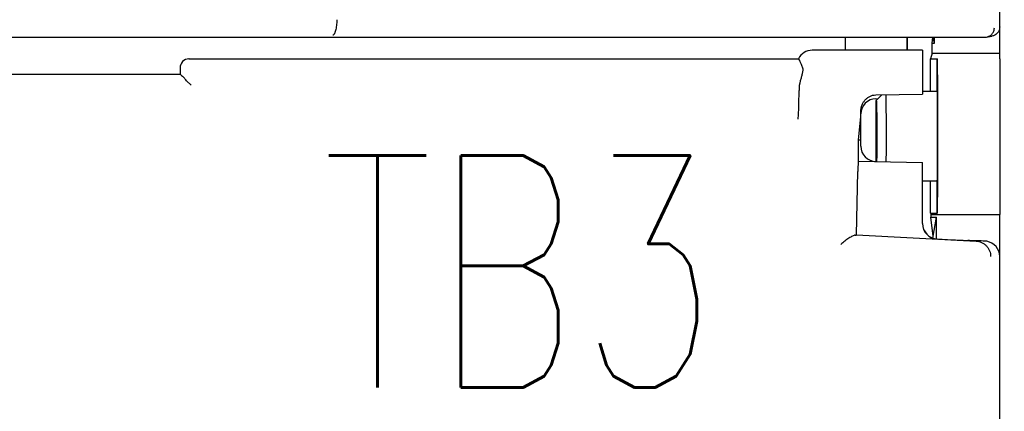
# Model space of a CAD drawing. Header units: millimetres. Extents: x 62 to 829, y -230 to 658.
# Tile 20 of 35: x 388 to 420, y 220 to 233. Entities that reach past the tile are written whole.
import ezdxf
from ezdxf import colors
from ezdxf.entities.mleader import LeaderData, LeaderLine
from ezdxf.math import Vec2, Vec3

# ---------------------------------------------------------------- set-up
doc = ezdxf.new("R2010")
doc.units = ezdxf.units.MM
doc.layers.get('0').update_dxf_attribs({"linetype": 'CONTINUOUS'})
for name, color, linetype in [('10', 3, 'CONTINUOUS'), ('11', 2, 'CONTINUOUS'), ('19', 2, 'CONTINUOUS')]:
    doc.layers.add(name, color=color, linetype=linetype)
doc.styles.add('STANDARD1', font='romans.shx', dxfattribs={"width": 0.7, "bigfont": 'extfont.shx'})

# ---------------------------------------------------------------- blocks, each defined once
blk = doc.blocks.new('_OPEN30')
at = {"color": 0, "linetype": 'ByBlock'}
for p, q in [((-1, 0.2679), (0, 0)), ((0, 0), (-1, -0.2679)), ((0, 0), (-1, 0))]:
    blk.add_line(p, q, dxfattribs=at)

msp = doc.modelspace()

# ---------------------------------------------------------------- linework, layer by layer
at = {"layer": '10'}
for p, q in [((414.55, 232.572), (414.55, 232.148)), ((416.55, 232.148), (416.55, 232.572)), ((416.559, 232.148), (416.559, 232.572)), ((417.367, 232.375), (417.389, 232.572)), ((417.436, 232.375), (417.4, 232.572)), ((417.436, 232.375), (417.436, 232.572)), ((417.367, 232.375), (417.436, 232.375)), ((417.367, 232.056), (417.367, 232.375)), ((417.05, 232.148), (413.478, 232.148)), ((417.05, 232.148), (417.05, 230.732)), ((417.367, 232.056), (417.312, 231.872)), ((417.367, 232.056), (419.25, 232.056)), ((419.25, 232.056), (419.25, 232.047)), ((419.55, 232.047), (419.25, 232.047)), ((393, 231.572), (393, 231.372)), ((393.3, 231.872), (393.285, 231.872)), ((393.285, 231.872), (393.3, 231.872)), ((393.3, 231.872), (393.3, 231.872)), ((393.3, 231.872), (393.3, 231.872)), ((393.3, 231.872), (413.03, 231.872)), ((413.031, 231.872), (413.03, 231.872)), ((417.312, 231.872), (417.528, 231.872)), ((417.312, 230.822), (417.312, 231.872)), ((417.528, 230.822), (417.528, 231.872)), ((417.528, 231.872), (417.528, 231.872)), ((419.55, 231.872), (419.55, 226.828)), ((378.1, 231.372), (393, 231.372)), ((393.054, 231.318), (393, 231.372)), ((413.115, 231.246), (413.091, 231.161)), ((393.358, 231.014), (393.211, 231.161)), ((413.05, 230.773), (413.05, 230.847)), ((415.541, 230.704), (417.05, 230.732)), ((415.735, 230.707), (415.55, 230.522)), ((417.05, 230.822), (417.528, 230.822)), ((415.541, 230.581), (415.609, 230.582)), ((415.55, 228.544), (415.55, 230.522)), ((414.978, 229.252), (415.05, 229.994)), ((415.05, 229.044), (415.05, 230.09)), ((414.978, 229.252), (415.05, 229.252)), ((414.978, 228.554), (414.978, 229.252)), ((415.089, 228.852), (415.1, 228.852)), ((415.1, 228.852), (415.1, 228.828)), ((414.978, 228.554), (417.05, 228.517)), ((417.05, 226.535), (417.05, 228.517)), ((414.914, 226.172), (414.953, 228.226)), ((417.05, 227.922), (417.528, 227.922)), ((417.312, 226.872), (417.312, 227.922)), ((417.528, 226.872), (417.528, 227.922)), ((417.312, 226.872), (417.528, 226.872)), ((417.312, 226.872), (417.325, 226.828)), ((417.325, 226.828), (419.55, 226.828)), ((417.325, 226.828), (417.325, 226.75)), ((417.528, 226.872), (417.528, 226.872)), ((419.55, 157.172), (419.55, 226.828)), ((417.325, 226.75), (417.506, 226.75)), ((417.393, 226.134), (417.325, 226.75)), ((417.381, 226.069), (417.506, 226.75)), ((417.506, 226.041), (417.506, 226.75)), ((414.913, 226.171), (414.914, 226.172)), ((414.914, 226.172), (418.783, 225.969)), ((417.524, 226.04), (418.019, 226.014)), ((418.542, 225.995), (418.52, 225.989)), ((418.866, 225.98), (418.575, 225.993))]:
    msp.add_line(p, q, dxfattribs=at)
for centre, radius, start, end in [((413.477, 231.648), 0.5, 89.9971, 153.4248), ((393.3, 231.572), 0.3, 92.7986, 179.986), ((415.562, 229.617), 1.087, 91.0921, 91.53), ((415.55, 230.081), 0.5, 91, 178.9469), ((415.55, 229.044), 0.5, 180, 269), ((419.049, 225.467), 0.503, 80.3056, 87.0389)]:
    msp.add_arc(centre, radius, start, end, dxfattribs=at)
for centre, major_axis, ratio, start_param, end_param in [((417.528, 229.372), (0, 2.5), 0.008727, -3.124139, -0.017453), ((413.55, 230.815), (-0.034, 0.796), 0.627571, 1.09492, 1.503524), ((417.528, 229.372), (0, 1.45), 0.008727, -3.141593, 0), ((414.978, 228.053), (0, 0.5), 0.052383, 0, 1.219481), ((417.55, 226.539), (0, 0.501), 0.998992, -4.703644, -3.193952), ((417.55, 226.535), (0, 0.501), 0.998992, 1.570796, 3.089233), ((414.414, 226.198), (0.5, -0.026), 0.056856, -0.407022, -0.053874), ((418.02, 226.015), (0.5, -0.026), 0.00292, -1.571748, -0.009148), ((418.842, 225.979), (0.3, -0.016), 0.002739, 2.671116, 3.13301), ((419.134, 225.965), (0.3, -0.016), 0.002739, 1.76794, 2.671116), ((419.049, 225.47), (0.501, 0), 0.99863, 0, 1.400904)]:
    msp.add_ellipse(centre, major_axis=major_axis, ratio=ratio, start_param=start_param, end_param=end_param, dxfattribs=at)
for points, knots in [([(413.031, 231.872), (413.032, 231.872), (413.035, 231.87), (413.041, 231.864), (413.049, 231.85), (413.06, 231.829), (413.074, 231.799), (413.089, 231.761), (413.108, 231.717), (413.129, 231.664), (413.146, 231.627), (413.154, 231.608)], [0, 0, 0, 0, 0.013599, 0.032518, 0.089182, 0.172598, 0.28331, 0.421443, 0.586975, 0.779838, 1, 1, 1, 1]), ([(413.154, 231.608), (413.164, 231.588), (413.171, 231.552), (413.171, 231.501), (413.164, 231.438), (413.145, 231.352), (413.125, 231.282), (413.115, 231.246)], [0, 0, 0, 0, 0.178971, 0.289221, 0.412694, 0.692059, 1, 1, 1, 1]), ([(393.063, 231.314), (393.061, 231.314), (393.058, 231.315), (393.055, 231.317), (393.054, 231.318)], [0, 0, 0, 0, 0.621283, 1, 1, 1, 1]), ([(393.211, 231.161), (393.194, 231.178), (393.169, 231.205), (393.139, 231.24), (393.119, 231.263), (393.101, 231.282), (393.086, 231.297), (393.075, 231.307), (393.067, 231.312), (393.064, 231.313), (393.063, 231.314)], [0, 0, 0, 0, 0.351146, 0.508664, 0.650258, 0.77288, 0.873541, 0.949628, 0.977989, 1, 1, 1, 1]), ([(413.025, 229.922), (413.028, 229.983), (413.035, 230.11), (413.043, 230.311), (413.048, 230.534), (413.05, 230.691), (413.05, 230.773)], [0, 0, 0, 0, 0.213367, 0.447323, 0.711312, 1, 1, 1, 1]), ([(415.051, 230.17), (415.052, 230.203), (415.059, 230.268), (415.084, 230.364), (415.126, 230.454), (415.183, 230.536), (415.255, 230.605), (415.339, 230.659), (415.433, 230.693), (415.5, 230.702), (415.533, 230.703)], [0, 0, 0, 0, 0.122968, 0.248224, 0.373315, 0.498471, 0.623738, 0.749094, 0.874517, 1, 1, 1, 1]), ([(415.858, 230.711), (415.859, 230.658), (415.862, 230.534), (415.865, 230.322), (415.868, 230.062), (415.87, 229.66), (415.87, 229.148), (415.868, 228.736), (415.866, 228.537)], [0, 0, 0, 0, 0.072269, 0.17162, 0.293105, 0.430673, 0.726181, 1, 1, 1, 1]), ([(415.55, 230.522), (415.55, 230.522), (415.551, 230.521), (415.551, 230.519), (415.552, 230.514), (415.553, 230.509), (415.554, 230.502), (415.555, 230.489), (415.556, 230.47), (415.557, 230.442), (415.559, 230.408), (415.56, 230.368), (415.561, 230.323), (415.562, 230.273), (415.564, 230.196), (415.566, 230.09), (415.567, 229.951), (415.569, 229.799), (415.569, 229.637), (415.57, 229.47), (415.57, 229.301), (415.569, 229.081), (415.568, 228.829), (415.565, 228.633), (415.564, 228.543)], [0, 0, 0, 0, 0.000549, 0.001807, 0.00384, 0.006659, 0.010263, 0.014651, 0.025754, 0.039911, 0.057047, 0.077067, 0.099864, 0.125311, 0.153268, 0.216085, 0.286935, 0.364259, 0.446356, 0.531421, 0.617583, 0.702947, 0.863832, 1, 1, 1, 1]), ([(415.55, 230.522), (415.55, 230.522), (415.55, 230.522), (415.55, 230.522), (415.55, 230.522)], [0, 0, 0, 0, 0.504177, 1, 1, 1, 1]), ([(415.05, 230.09), (415.05, 230.097), (415.05, 230.124), (415.051, 230.15), (415.051, 230.17)], [0, 0, 0, 0, 0.265109, 1, 1, 1, 1]), ([(414.872, 226.163), (414.866, 226.163), (414.852, 226.16), (414.822, 226.151), (414.78, 226.132), (414.725, 226.102), (414.665, 226.064), (414.602, 226.019), (414.514, 225.952), (414.448, 225.898), (414.404, 225.859)], [0, 0, 0, 0, 0.033586, 0.073038, 0.167822, 0.2804, 0.406932, 0.544339, 0.690213, 1, 1, 1, 1]), ([(418.783, 225.969), (418.815, 225.967), (418.878, 225.958), (418.967, 225.927), (419.05, 225.879), (419.122, 225.816), (419.18, 225.741), (419.224, 225.656), (419.251, 225.565), (419.257, 225.501), (419.257, 225.47)], [0, 0, 0, 0, 0.124903, 0.249847, 0.374829, 0.499844, 0.624883, 0.749932, 0.874973, 1, 1, 1, 1])]:
    msp.add_open_spline(points, degree=3, knots=knots, dxfattribs=at)
at = {"layer": '11'}
for p, q in [((419.55, 231.872), (419.55, 276.573)), ((352.022, 232.572), (419.078, 232.572)), ((419.127, 232.576), (419.299, 232.605))]:
    msp.add_line(p, q, dxfattribs=at)
msp.add_arc((419.078, 232.87), 0.298, 270.0317, 279.4783, dxfattribs=at)
for points, knots in [([(398.076, 233.137), (398.076, 233.104), (398.074, 233.04), (398.067, 232.948), (398.055, 232.862), (398.04, 232.788), (398.021, 232.726), (398.003, 232.685), (397.986, 232.661), (397.975, 232.648), (397.962, 232.64), (397.954, 232.637), (397.949, 232.637)], [0, 0, 0, 0, 0.183186, 0.359334, 0.52196, 0.66555, 0.785925, 0.880603, 0.918278, 0.949953, 0.9766, 1, 1, 1, 1]), ([(419.127, 232.576), (419.161, 232.582), (419.229, 232.606), (419.311, 232.674), (419.365, 232.767), (419.377, 232.837), (419.377, 232.872)], [0, 0, 0, 0, 0.249847, 0.499803, 0.749872, 1, 1, 1, 1]), ([(419.55, 232.901), (419.55, 232.866), (419.537, 232.795), (419.483, 232.703), (419.401, 232.634), (419.333, 232.611), (419.299, 232.605)], [0, 0, 0, 0, 0.249995, 0.499995, 0.749997, 1, 1, 1, 1])]:
    msp.add_open_spline(points, degree=3, knots=knots, dxfattribs=at)

# ---------------------------------------------------------------- texts
at = {"layer": '19', "insert": (404.006, 224.986), "char_height": 7.5, "width": 1, "attachment_point": 5, "style": 'STANDARD1'}
msp.add_mtext('TB3', dxfattribs=at)

# ---------------------------------------------------------------- leaders
at = {"layer": '19'}
ml = msp.add_multileader_mtext('Standard', dxfattribs=at)
ml.set_content('\\A1;{\\Fromans,extfont|c128;\\W0.7;TB4}', color=256, style='STANDARD')
ml.set_leader_properties()
ml.set_arrow_properties(name='OPEN30')
ml.build(insert=Vec2(0, 0))
ml.multileader.update_dxf_attribs({"text_left_attachment_type": 6, "text_right_attachment_type": 6, "dogleg_length": 5.893, "arrow_head_size": 7})
ctx = ml.context
ctx.base_point, ctx.char_height, ctx.arrow_head_size, ctx.plane_origin = Vec3(443.406, 220.297), 7.5, 7, Vec3(484.821, 241.242)
ctx.left_attachment, ctx.right_attachment, ctx.text_align_type = 6, 6, 2
notes = []
notes.append((ctx, [(0, (1, 1, 0), (442.795, 220.297), (1, 0), 0.611, [(0, [(413.03, 203.911)], 0, [])])]))
ctx.mtext.insert, ctx.mtext.alignment, ctx.mtext.flow_direction = Vec3(458.906, 229.297), 3, 5
for ctx, leaders in notes:
    for number, flags, end, landing, length, lines in leaders:
        leader = LeaderData()
        leader.index, (leader.has_last_leader_line, leader.has_dogleg_vector, leader.attachment_direction) = number, flags
        leader.last_leader_point, leader.dogleg_vector, leader.dogleg_length = Vec3(end), Vec3(landing), length
        for number, points, colour, breaks in lines:
            line = LeaderLine()
            line.index, line.vertices, line.color, line.breaks = number, Vec3.list(points), colors.encode_raw_color(colour), breaks
            leader.lines.append(line)
        ctx.leaders.append(leader)

doc.saveas('drawing.dxf')
